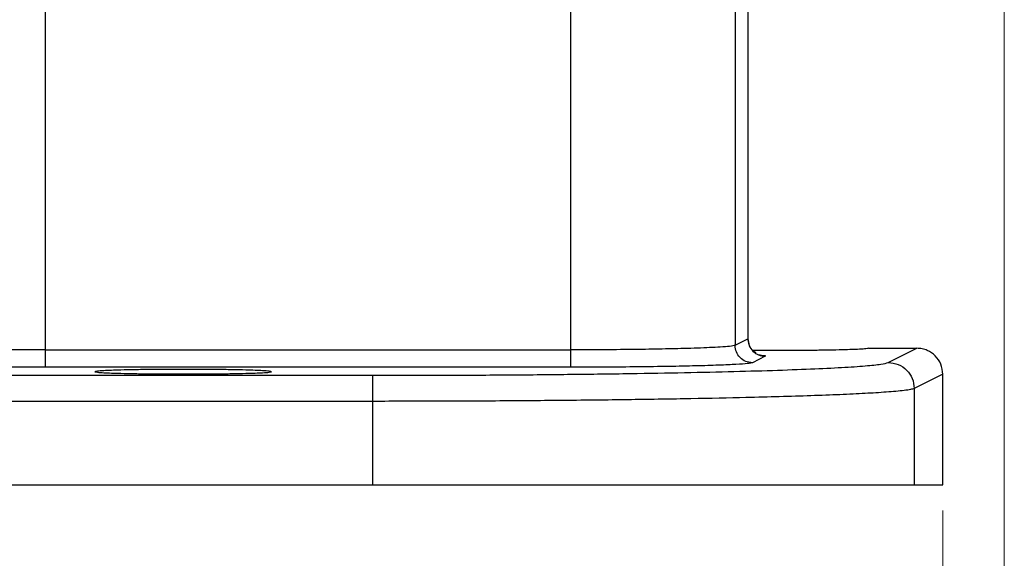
# Model space of a CAD drawing. Header units: inches. Extents: x 0.6 to 16.3, y 0.2 to 11.5.
# Tile 6 of 18: x 5.7 to 7.2, y 4.4 to 5.2. Entities that reach past the tile are written whole.
import ezdxf

# ---------------------------------------------------------------- set-up
doc = ezdxf.new("R2010")
doc.units = ezdxf.units.IN
doc.header["$MEASUREMENT"] = 0
doc.styles.add('SLDTEXTSTYLE0', font='TXT', dxfattribs={"width": 0.75})
doc.dimstyles.new('SLDDIMSTYLE0', dxfattribs={"dimtxt": 0.137795, "dimasz": 0.14, "dimexe": 0, "dimexo": 0.0625, "dimgap": 0.034449, "dimtad": 0, "dimdec": 1, "dimlfac": 1.5, "dimrnd": 1e-09, "dimzin": 12, "dimdsep": 46, "dimtxsty": 'SLDTEXTSTYLE0', "dimblk1": 'CLOSED', "dimblk2": 'CLOSED', "dimsah": 1, "dimcen": 0.09, "dimadec": 0, "dimazin": 3, "dimtfac": 1, "dimtdec": 1, "dimtofl": 0, "dimtmove": 0, "dimatfit": 3, "dimldrblk": 'CLOSED', "dimfxl": 0, "dimfrac": 2, "dimtolj": 1, "dimtzin": 12, "dimarcsym": 0})
doc.dimstyles.new('SLDDIMSTYLE3', dxfattribs={"dimtxt": 0.137795, "dimasz": 0.14, "dimexe": 0, "dimexo": 0.0625, "dimgap": 0.034449, "dimtad": 0, "dimdec": 1, "dimlfac": 1.5, "dimrnd": 1e-09, "dimzin": 12, "dimdsep": 46, "dimtxsty": 'SLDTEXTSTYLE0', "dimblk1": 'CLOSED', "dimblk2": 'CLOSED', "dimsah": 1, "dimcen": 0.09, "dimadec": 0, "dimazin": 3, "dimtfac": 1, "dimtofl": 0, "dimtmove": 0, "dimatfit": 3, "dimldrblk": 'CLOSED', "dimfxl": 0, "dimfrac": 2, "dimtolj": 1, "dimtzin": 12, "dimarcsym": 0})

# ---------------------------------------------------------------- blocks, each defined once
blk = doc.blocks.new('_Closed')
at = {"color": 0, "linetype": 'ByBlock', "lineweight": -2}
for p, q in [((-1, 0.166667), (0, 0)), ((-1, 0.166667), (-1, -0.166667)), ((0, 0), (-1, -0.166667)), ((0, 0), (-1, 0))]:
    blk.add_line(p, q, dxfattribs=at)
blk = doc.blocks.new('_D_4')
at = {"color": 7, "linetype": 'Continuous', "lineweight": 0}
for p, q in [((5.0571, 4.7443), (5.0571, 3.7657)), ((7.1404, 4.4636), (7.1404, 3.7657)), ((5.7697, 4.0036), (5.7278, 4.0036)), ((5.7278, 4.0036), (5.7278, 3.7848)), ((5.9734, 4.0036), (6.0154, 4.0036)), ((6.0154, 4.0036), (6.0154, 3.7848)), ((5.0571, 3.8051), (5.6069, 3.8051)), ((7.1404, 3.8051), (6.1362, 3.8051)), ((5.7278, 3.7848), (5.7697, 3.7848)), ((6.0154, 3.7848), (5.9734, 3.7848))]:
    blk.add_line(p, q, dxfattribs=at)
at = {"color": 7, "linetype": 'Continuous', "lineweight": 18, "xscale": 0.14, "yscale": 0.14, "rotation": 180.0000000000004}
blk.add_blockref('_Closed', (5.0571, 3.8051, -0.0958), dxfattribs=at)
at = {"color": 7, "linetype": 'Continuous', "lineweight": 18, "xscale": 0.14, "yscale": 0.14}
blk.add_blockref('_Closed', (7.1404, 3.8051, -0.0958), dxfattribs=at)
at = {"color": 7, "linetype": 'Continuous', "lineweight": 18, "char_height": 0.1378, "attachment_point": 1, "style": 'SLDTEXTSTYLE0'}
for s, insert in [('79', (5.7697, 3.9624)), ('3.1', (5.7443, 3.7563))]:
    blk.add_mtext(s, dxfattribs=dict(at, insert=insert))
blk = doc.blocks.new('_D_5')
at = {"color": 7, "linetype": 'Continuous', "lineweight": 0}
for p, q in [((7.2349, 5.7178), (7.2349, 3.125)), ((5.0571, 4.7443), (5.0571, 3.125)), ((6.136, 3.3628), (6.094, 3.3628)), ((6.094, 3.3628), (6.094, 3.1441)), ((6.3396, 3.3628), (6.3816, 3.3628)), ((6.3816, 3.3628), (6.3816, 3.1441)), ((5.0571, 3.1644), (5.9732, 3.1644)), ((7.2349, 3.1644), (6.5025, 3.1644)), ((6.094, 3.1441), (6.136, 3.1441)), ((6.3816, 3.1441), (6.3396, 3.1441))]:
    blk.add_line(p, q, dxfattribs=at)
at = {"color": 7, "linetype": 'Continuous', "lineweight": 18, "xscale": 0.14, "yscale": 0.14, "rotation": 180.0000000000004}
blk.add_blockref('_Closed', (5.0571, 3.1644, -0.0958), dxfattribs=at)
at = {"color": 7, "linetype": 'Continuous', "lineweight": 18, "xscale": 0.14, "yscale": 0.14}
blk.add_blockref('_Closed', (7.2349, 3.1644, -0.0958), dxfattribs=at)
at = {"color": 7, "linetype": 'Continuous', "lineweight": 18, "char_height": 0.1378, "attachment_point": 1, "style": 'SLDTEXTSTYLE0'}
for s, insert in [('83', (6.136, 3.3217)), ('3.3', (6.1105, 3.1155))]:
    blk.add_mtext(s, dxfattribs=dict(at, insert=insert))

msp = doc.modelspace()

# ---------------------------------------------------------------- linework, layer by layer
at = {"color": 7, "linetype": 'Continuous', "lineweight": 25}
for p, q in [((6.8414, 4.7269), (6.8414, 5.445)), ((6.8411, 5.4447), (6.8411, 4.727)), ((5.7621, 4.7101), (5.7621, 5.2566)), ((6.5683, 5.2566), (6.5683, 4.7101)), ((6.8213, 5.24), (6.8213, 4.7171)), ((6.8213, 4.7171), (6.8411, 4.727)), ((6.8414, 4.7269), (6.8414, 4.7269)), ((5.7621, 4.7101), (6.5683, 4.7101)), ((7.0261, 4.7126), (7.1004, 4.7126)), ((7.0566, 4.6907), (7.1004, 4.7126)), ((6.8677, 4.7003), (6.8479, 4.6904)), ((6.5683, 4.6835), (5.7621, 4.6835)), ((3.8498, 4.671), (6.2643, 4.671)), ((7.1404, 4.6726), (7.0965, 4.6507)), ((7.1404, 4.5029), (7.1404, 4.6726)), ((7.0965, 4.6507), (7.0965, 4.5029)), ((6.2643, 4.631), (3.8498, 4.631)), ((6.2643, 4.631), (6.2643, 4.5029)), ((3.8498, 4.5029), (6.2643, 4.5029)), ((6.2643, 4.5029), (7.0965, 4.5029)), ((7.0965, 4.5029), (7.1404, 4.5029))]:
    msp.add_line(p, q, dxfattribs=at)
for points in [[(6.8411, 4.727), (6.8415, 4.7235), (6.8423, 4.7165), (6.8484, 4.7077), (6.8572, 4.7015), (6.8642, 4.7007), (6.8677, 4.7003)], [(5.7621, 4.6835), (5.7621, 4.6839), (5.7621, 4.6849), (5.7621, 4.6911), (5.7621, 4.6998), (5.7621, 4.7067), (5.7621, 4.7101)], [(6.5683, 4.7101), (6.5683, 4.7067), (6.5683, 4.6998), (6.5683, 4.6911), (6.5683, 4.6849), (6.5683, 4.6839), (6.5683, 4.6835)], [(6.8479, 4.6904), (6.8444, 4.6908), (6.8374, 4.6916), (6.8286, 4.6978), (6.8225, 4.7066), (6.8217, 4.7136), (6.8213, 4.7171)], [(7.0566, 4.6907), (7.0618, 4.6901), (7.0723, 4.6889), (7.0855, 4.6796), (7.0947, 4.6664), (7.0959, 4.656), (7.0965, 4.6507)], [(6.2643, 4.671), (6.2643, 4.6703), (6.2643, 4.6689), (6.2643, 4.6596), (6.2643, 4.6465), (6.2643, 4.6362), (6.2643, 4.631)]]:
    msp.add_open_spline(points, degree=3, dxfattribs=at)
for points, knots in [([(6.8443, 4.715), (6.8441, 4.7153), (6.8436, 4.7163), (6.8419, 4.7206), (6.8416, 4.7243), (6.8414, 4.7273)], [0, 0, 0, 0, 0.068034, 0.232785, 1, 1, 1, 1]), ([(5.7621, 4.7101), (5.7416, 4.7101), (5.7003, 4.71), (5.6417, 4.7096), (5.5872, 4.7088), (5.5578, 4.7081), (5.5427, 4.7078)], [0, 0, 0, 0, 0.24812, 0.49998, 0.743524, 1, 1, 1, 1]), ([(6.8213, 4.7171), (6.8192, 4.7165), (6.8156, 4.7156), (6.8002, 4.7144), (6.7831, 4.7135), (6.7641, 4.7128), (6.7388, 4.712), (6.7054, 4.7112), (6.6623, 4.7106), (6.6163, 4.7102), (6.5842, 4.7101), (6.5683, 4.7101)], [0, 0, 0, 0, 0.140976, 0.249982, 0.338293, 0.421686, 0.50016, 0.627681, 0.750092, 0.875825, 1, 1, 1, 1]), ([(6.8535, 4.705), (6.8535, 4.7051), (6.8534, 4.7053), (6.8512, 4.7067), (6.849, 4.7086), (6.8479, 4.7098), (6.8474, 4.7103)], [0, 0, 0, 0, 0.314719, 0.735945, 0.885464, 1, 1, 1, 1]), ([(7.0261, 4.7126), (7.0253, 4.7123), (7.0238, 4.7118), (7.0112, 4.7109), (6.9914, 4.7102), (6.9655, 4.7096), (6.9341, 4.7092), (6.8929, 4.7089), (6.8621, 4.7092), (6.8481, 4.7093)], [0, 0, 0, 0, 0.128971, 0.241393, 0.415896, 0.524281, 0.629818, 0.831429, 1, 1, 1, 1]), ([(7.1404, 4.6726), (7.1398, 4.6779), (7.1386, 4.6884), (7.1295, 4.7014), (7.1188, 4.7087), (7.1088, 4.7121), (7.1032, 4.7124), (7.1004, 4.7126)], [0, 0, 0, 0, 0.250714, 0.499136, 0.734643, 0.863714, 1, 1, 1, 1]), ([(6.2643, 4.671), (6.2978, 4.6711), (6.3647, 4.6711), (6.4635, 4.6716), (6.5591, 4.6724), (6.65, 4.6736), (6.7347, 4.675), (6.8119, 4.6767), (6.8804, 4.6786), (6.9389, 4.6808), (6.9868, 4.6831), (7.0228, 4.6855), (7.0477, 4.6881), (7.0536, 4.6898), (7.0566, 4.6907)], [0, 0, 0, 0, 0.083276, 0.166645, 0.249964, 0.333222, 0.416637, 0.499947, 0.583254, 0.666658, 0.749961, 0.833215, 0.91673, 1, 1, 1, 1]), ([(6.8479, 4.6904), (6.846, 4.6899), (6.8422, 4.689), (6.824, 4.6877), (6.7973, 4.6865), (6.7622, 4.6854), (6.7201, 4.6846), (6.6727, 4.6839), (6.6214, 4.6835), (6.586, 4.6835), (6.5683, 4.6835)], [0, 0, 0, 0, 0.125022, 0.25004, 0.375051, 0.500054, 0.625049, 0.750037, 0.87502, 1, 1, 1, 1]), ([(5.7621, 4.6835), (5.7433, 4.6834), (5.7058, 4.6834), (5.6521, 4.6829), (5.6027, 4.6822), (5.576, 4.6815), (5.5627, 4.6811)], [0, 0, 0, 0, 0.249982, 0.499974, 0.749978, 1, 1, 1, 1]), ([(5.9737, 4.6801), (5.991, 4.6801), (6.0174, 4.68), (6.0489, 4.6796), (6.0747, 4.679), (6.0947, 4.6783), (6.1069, 4.6774), (6.1107, 4.6766), (6.1069, 4.6758), (6.0947, 4.6749), (6.0747, 4.6742), (6.0489, 4.6736), (6.0174, 4.6732), (5.9737, 4.673), (5.9301, 4.6732), (5.8986, 4.6736), (5.8727, 4.6742), (5.8528, 4.6749), (5.8406, 4.6758), (5.8367, 4.6766), (5.8406, 4.6774), (5.8528, 4.6783), (5.8727, 4.679), (5.8986, 4.6796), (5.9301, 4.68), (5.9564, 4.6801), (5.9737, 4.6801)], [0, 0, 0, 0, 0.060622, 0.092355, 0.124946, 0.177415, 0.211219, 0.25, 0.28878, 0.322584, 0.375054, 0.407645, 0.439378, 0.5, 0.560621, 0.592355, 0.624946, 0.677415, 0.711219, 0.75, 0.78878, 0.822584, 0.875054, 0.907645, 0.939378, 1, 1, 1, 1]), ([(7.0965, 4.6507), (7.0949, 4.6502), (7.0919, 4.6492), (7.0819, 4.6477), (7.0692, 4.6464), (7.0544, 4.6452), (7.0384, 4.6441), (7.0158, 4.6428), (6.9838, 4.6413), (6.9393, 4.6396), (6.8908, 4.6381), (6.8304, 4.6365), (6.7554, 4.635), (6.6637, 4.6335), (6.567, 4.6324), (6.4671, 4.6316), (6.3659, 4.6311), (6.298, 4.6311), (6.2643, 4.631)], [0, 0, 0, 0, 0.0506363, 0.0976925, 0.1411684, 0.1810636, 0.2173778, 0.2501108, 0.3168163, 0.3807244, 0.4418347, 0.5001473, 0.5870069, 0.6724455, 0.7564635, 0.8390615, 0.9202401, 1, 1, 1, 1])]:
    msp.add_open_spline(points, degree=3, knots=knots, dxfattribs=at)
at = {"color": 8, "linetype": 'Continuous', "lineweight": 25}
msp.add_open_spline([(6.8572, 4.7026), (6.8589, 4.7024), (6.8692, 4.7017), (6.8684, 4.7009), (6.8677, 4.7003)], degree=3, knots=[0, 0, 0, 0, 0.170568, 1, 1, 1, 1], dxfattribs=at)

# ---------------------------------------------------------------- dimensions: what is measured, and where the dimension line sits
at = {"color": 7, "linetype": 'Continuous', "lineweight": 18}
for base, p1, dimstyle, picture, middle in [((5.0571, 3.1644), (7.2349, 5.7572), 'SLDDIMSTYLE0', '_D_5', (6.2378, 3.1644)), ((5.0571, 3.8051), (7.1404, 4.5029), 'SLDDIMSTYLE3', '_D_4', (5.8716, 3.8051))]:
    dim = msp.add_linear_dim(base=base, p1=p1, p2=(5.0571, 4.7837), dimstyle=dimstyle, dxfattribs=at)
    dim.commit()
    dim.dimension.update_dxf_attribs({"geometry": picture, "text_midpoint": middle, "dimtype": 160})

doc.saveas('drawing.dxf')
